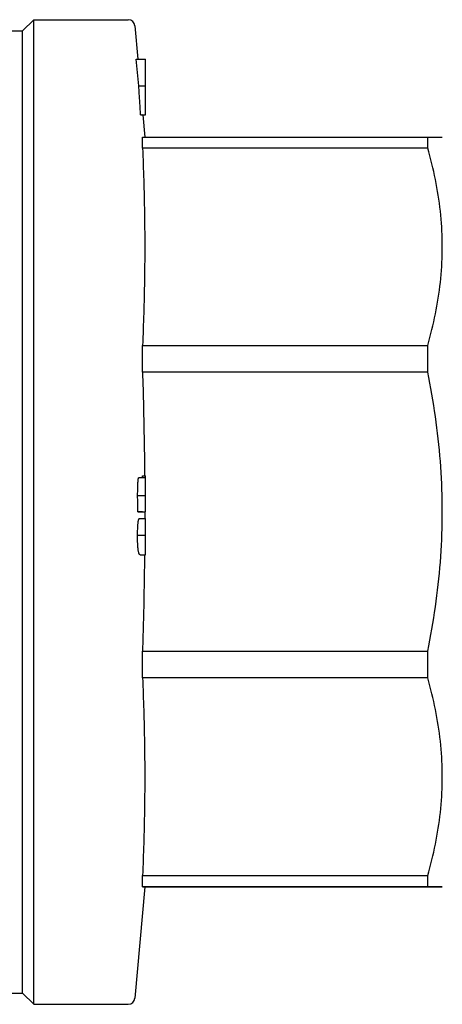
# Model space of a CAD drawing. Header units: millimetres. Extents: x 72 to 3756, y -12 to 410.
# Tile 9 of 10: x 320 to 358, y 322 to 410. Entities that reach past the tile are written whole.
import ezdxf

# ---------------------------------------------------------------- set-up
doc = ezdxf.new("R2010")
doc.units = ezdxf.units.MM
doc.layers.add('DETAIL', color=2, linetype='Continuous')

msp = doc.modelspace()

# ---------------------------------------------------------------- linework, layer by layer
at = {"layer": 'DETAIL'}
for p, q in [((320.511, 409.252), (321.511, 410.252)), ((321.511, 322.252), (321.511, 410.252)), ((321.511, 410.252), (329.961, 410.252)), ((313.011, 409.252), (320.511, 409.252)), ((320.511, 323.252), (320.511, 409.252)), ((330.559, 409.704), (330.819, 406.73)), ((330.655, 406.73), (331.511, 406.73)), ((331.511, 404.351), (331.511, 406.73)), ((330.897, 404.351), (331.511, 404.351)), ((331.511, 401.763), (331.511, 404.351)), ((331.061, 401.763), (331.511, 401.763)), ((331.084, 401.762), (331.511, 401.762)), ((331.157, 401.76), (331.511, 401.76)), ((331.173, 401.76), (331.511, 401.76)), ((331.175, 401.759), (331.175, 401.76)), ((331.175, 401.759), (331.511, 401.759)), ((331.189, 401.758), (331.511, 401.758)), ((331.231, 401.756), (331.511, 401.756)), ((331.239, 401.755), (331.511, 401.755)), ((331.251, 401.753), (331.251, 401.755)), ((331.251, 401.753), (331.511, 401.753)), ((331.253, 401.753), (331.251, 401.753)), ((331.253, 401.753), (331.511, 401.753)), ((331.254, 401.753), (331.428, 399.763)), ((331.255, 401.749), (331.511, 401.749)), ((331.255, 401.749), (331.511, 401.749)), ((331.255, 401.746), (331.511, 401.746)), ((331.255, 401.743), (331.511, 401.743)), ((331.255, 401.742), (331.511, 401.742)), ((331.255, 401.74), (331.511, 401.74)), ((331.511, 401.762), (331.511, 401.763)), ((331.511, 401.76), (331.511, 401.762)), ((331.511, 401.759), (331.511, 401.76)), ((331.511, 401.76), (331.511, 401.76)), ((331.511, 401.758), (331.511, 401.759)), ((331.511, 401.756), (331.511, 401.758)), ((331.511, 401.755), (331.511, 401.756)), ((331.511, 401.753), (331.511, 401.755)), ((331.511, 401.749), (331.511, 401.753)), ((331.511, 401.753), (331.511, 401.753)), ((331.511, 401.746), (331.511, 401.749)), ((331.511, 401.749), (331.511, 401.749)), ((331.511, 401.743), (331.511, 401.746)), ((331.511, 401.742), (331.511, 401.743)), ((331.511, 401.74), (331.511, 401.742)), ((331.233, 399.763), (356.712, 399.763)), ((331.233, 398.78), (331.233, 399.763)), ((356.712, 398.78), (356.712, 399.763)), ((358.011, 399.752), (358.011, 399.752)), ((356.712, 398.78), (331.233, 398.78)), ((331.233, 381.143), (356.712, 381.143)), ((331.233, 378.764), (331.233, 381.143)), ((356.712, 378.764), (356.712, 381.143)), ((356.712, 378.764), (331.233, 378.764)), ((330.917, 369.339), (331.511, 369.339)), ((331.229, 369.486), (331.511, 369.486)), ((331.511, 369.339), (331.511, 369.486)), ((331.511, 367.741), (331.511, 369.339)), ((330.798, 367.741), (331.511, 367.741)), ((331.511, 366.259), (331.511, 367.741)), ((330.801, 366.259), (331.511, 366.259)), ((331.241, 366.254), (330.801, 366.259)), ((331.241, 366.254), (331.511, 366.254)), ((331.511, 366.254), (331.511, 366.259)), ((330.947, 365.665), (331.511, 365.665)), ((331.511, 364.183), (331.511, 365.665)), ((330.789, 364.183), (331.511, 364.183)), ((331.511, 362.431), (331.511, 364.183)), ((331.018, 362.431), (331.511, 362.431)), ((331.233, 353.799), (356.712, 353.799)), ((331.233, 352.6), (331.233, 353.799)), ((356.712, 351.419), (356.712, 353.799)), ((331.233, 351.419), (331.233, 352.6)), ((356.712, 351.419), (331.233, 351.419)), ((331.233, 333.751), (356.712, 333.751)), ((331.233, 332.763), (331.233, 333.751)), ((356.712, 332.763), (356.712, 333.751)), ((331.429, 332.752), (330.559, 322.799)), ((356.712, 332.763), (331.233, 332.763)), ((331.428, 332.74), (356.712, 332.74)), ((358.011, 332.752), (358.011, 332.752)), ((313.011, 323.252), (320.511, 323.252)), ((320.511, 323.252), (321.511, 322.252)), ((321.511, 322.252), (329.961, 322.252))]:
    msp.add_line(p, q, dxfattribs=at)
at = {"layer": 'DETAIL', "flags": 128}
for points in [[(331.061, 401.763), (331.055, 401.871), (331.048, 401.979), (331.041, 402.087), (331.035, 402.195), (331.028, 402.302), (331.021, 402.41), (331.015, 402.518), (331.008, 402.626), (331.001, 402.734), (330.994, 402.841), (330.988, 402.949), (330.981, 403.057), (330.974, 403.165), (330.967, 403.273), (330.96, 403.38), (330.953, 403.488), (330.946, 403.596), (330.939, 403.704), (330.932, 403.812), (330.925, 403.919), (330.918, 404.027), (330.911, 404.135), (330.904, 404.243), (330.897, 404.351)], [(356.712, 399.763), (356.81, 399.762), (356.905, 399.762), (356.996, 399.762), (357.083, 399.761), (357.167, 399.761), (357.247, 399.76), (357.323, 399.76), (357.396, 399.759), (357.464, 399.759), (357.529, 399.758), (357.59, 399.758), (357.647, 399.757), (357.7, 399.757), (357.749, 399.757), (357.794, 399.756), (357.835, 399.756), (357.871, 399.755), (357.904, 399.755), (357.932, 399.754), (357.956, 399.754), (357.975, 399.753), (357.991, 399.753), (358.002, 399.753), (358.008, 399.752), (358.011, 399.752)], [(331.233, 398.78), (331.248, 398.42), (331.262, 398.06), (331.277, 397.7), (331.29, 397.34), (331.303, 396.98), (331.315, 396.62), (331.327, 396.26), (331.338, 395.9), (331.349, 395.54), (331.358, 395.18), (331.368, 394.82), (331.376, 394.46), (331.384, 394.1), (331.391, 393.74), (331.398, 393.38), (331.404, 393.021), (331.41, 392.661), (331.414, 392.301), (331.418, 391.941), (331.422, 391.581), (331.425, 391.221), (331.427, 390.861), (331.428, 390.501), (331.429, 390.141), (331.429, 389.781), (331.428, 389.421), (331.427, 389.061), (331.425, 388.701), (331.423, 388.341), (331.419, 387.981), (331.415, 387.621), (331.41, 387.261), (331.405, 386.902), (331.399, 386.542), (331.392, 386.182), (331.385, 385.822), (331.377, 385.462), (331.368, 385.102), (331.359, 384.742), (331.349, 384.382), (331.338, 384.022), (331.327, 383.662), (331.316, 383.302), (331.303, 382.942), (331.29, 382.582), (331.277, 382.222), (331.263, 381.862), (331.248, 381.503), (331.233, 381.143)], [(358.011, 389.961), (358.009, 390.314), (358.002, 390.666), (357.991, 391.02), (357.976, 391.373), (357.956, 391.726), (357.933, 392.08), (357.905, 392.434), (357.872, 392.787), (357.836, 393.141), (357.795, 393.495), (357.751, 393.849), (357.702, 394.202), (357.649, 394.556), (357.592, 394.91), (357.531, 395.263), (357.466, 395.616), (357.397, 395.969), (357.324, 396.321), (357.248, 396.674), (357.167, 397.026), (357.083, 397.377), (356.996, 397.728), (356.904, 398.079), (356.81, 398.43), (356.712, 398.78)], [(356.712, 381.143), (356.81, 381.494), (356.905, 381.845), (356.996, 382.197), (357.084, 382.548), (357.168, 382.9), (357.248, 383.252), (357.325, 383.604), (357.397, 383.956), (357.466, 384.308), (357.531, 384.66), (357.592, 385.013), (357.649, 385.365), (357.702, 385.718), (357.751, 386.071), (357.795, 386.424), (357.836, 386.777), (357.873, 387.13), (357.905, 387.483), (357.933, 387.837), (357.957, 388.191), (357.976, 388.544), (357.991, 388.898), (358.002, 389.252), (358.009, 389.607), (358.011, 389.961)], [(331.233, 378.764), (331.244, 378.378), (331.255, 377.991), (331.266, 377.605), (331.277, 377.218), (331.287, 376.831), (331.297, 376.445), (331.307, 376.058), (331.316, 375.671), (331.325, 375.285), (331.334, 374.898), (331.342, 374.512), (331.35, 374.125), (331.357, 373.738), (331.364, 373.352), (331.371, 372.965), (331.377, 372.579), (331.383, 372.192), (331.389, 371.805), (331.394, 371.419), (331.399, 371.032), (331.404, 370.646), (331.408, 370.259), (331.412, 369.872), (331.415, 369.486)], [(358.011, 366.282), (358.009, 366.781), (358.002, 367.28), (357.991, 367.78), (357.976, 368.28), (357.956, 368.781), (357.933, 369.281), (357.905, 369.782), (357.872, 370.282), (357.836, 370.783), (357.795, 371.284), (357.751, 371.785), (357.702, 372.286), (357.649, 372.786), (357.592, 373.286), (357.531, 373.786), (357.466, 374.286), (357.397, 374.786), (357.324, 375.285), (357.248, 375.783), (357.167, 376.282), (357.083, 376.779), (356.996, 377.277), (356.904, 377.773), (356.81, 378.269), (356.712, 378.764)], [(330.798, 367.741), (330.798, 367.844), (330.798, 367.947), (330.799, 368.05), (330.8, 368.153), (330.801, 368.254), (330.803, 368.354), (330.805, 368.452), (330.808, 368.548), (330.811, 368.641), (330.814, 368.731), (330.819, 368.817), (330.823, 368.901), (330.829, 368.979), (330.835, 369.049), (330.842, 369.112), (330.849, 369.166), (330.857, 369.212), (330.865, 369.249), (330.873, 369.279), (330.882, 369.302), (330.89, 369.319), (330.899, 369.331), (330.908, 369.337), (330.917, 369.339)], [(331.429, 366.254), (331.429, 366.229), (331.429, 366.205), (331.429, 366.18), (331.429, 366.156), (331.429, 366.131), (331.429, 366.107), (331.429, 366.082), (331.429, 366.058), (331.429, 366.033), (331.429, 366.008), (331.429, 365.984), (331.429, 365.959), (331.429, 365.935), (331.429, 365.91), (331.429, 365.886), (331.429, 365.861), (331.429, 365.837), (331.429, 365.812), (331.429, 365.788), (331.429, 365.763), (331.429, 365.738), (331.429, 365.714), (331.429, 365.689), (331.429, 365.665)], [(356.712, 353.799), (356.81, 354.297), (356.905, 354.794), (356.996, 355.291), (357.084, 355.789), (357.168, 356.287), (357.248, 356.785), (357.325, 357.283), (357.397, 357.781), (357.466, 358.28), (357.531, 358.778), (357.592, 359.277), (357.649, 359.776), (357.702, 360.276), (357.751, 360.775), (357.795, 361.275), (357.836, 361.775), (357.873, 362.275), (357.905, 362.775), (357.933, 363.275), (357.957, 363.776), (357.976, 364.277), (357.991, 364.778), (358.002, 365.279), (358.009, 365.78), (358.011, 366.282)], [(330.789, 364.183), (330.79, 364.292), (330.791, 364.4), (330.794, 364.507), (330.796, 364.611), (330.8, 364.713), (330.804, 364.811), (330.809, 364.905), (330.814, 364.995), (330.82, 365.08), (330.826, 365.161), (330.833, 365.236), (330.841, 365.306), (330.848, 365.37), (330.856, 365.427), (330.865, 365.476), (330.873, 365.519), (330.882, 365.556), (330.891, 365.587), (330.9, 365.612), (330.91, 365.632), (330.919, 365.647), (330.928, 365.657), (330.938, 365.663), (330.947, 365.665)], [(331.018, 362.431), (331.005, 362.433), (330.992, 362.437), (330.979, 362.445), (330.966, 362.458), (330.953, 362.474), (330.94, 362.495), (330.927, 362.52), (330.914, 362.551), (330.902, 362.588), (330.89, 362.633), (330.878, 362.685), (330.866, 362.745), (330.855, 362.816), (330.844, 362.897), (330.834, 362.989), (330.825, 363.089), (330.816, 363.198), (330.809, 363.318), (330.802, 363.446), (330.797, 363.582), (330.793, 363.726), (330.79, 363.875), (330.789, 364.028), (330.789, 364.183)], [(331.41, 362.431), (331.406, 362.072), (331.402, 361.712), (331.398, 361.352), (331.393, 360.993), (331.388, 360.633), (331.383, 360.273), (331.377, 359.914), (331.371, 359.554), (331.364, 359.194), (331.358, 358.835), (331.351, 358.475), (331.343, 358.115), (331.336, 357.756), (331.328, 357.396), (331.32, 357.036), (331.311, 356.677), (331.302, 356.317), (331.293, 355.957), (331.284, 355.598), (331.274, 355.238), (331.264, 354.878), (331.254, 354.519), (331.243, 354.159), (331.233, 353.799)], [(331.233, 351.419), (331.248, 351.059), (331.262, 350.698), (331.277, 350.338), (331.29, 349.977), (331.303, 349.616), (331.315, 349.256), (331.327, 348.895), (331.338, 348.535), (331.349, 348.174), (331.358, 347.813), (331.368, 347.453), (331.376, 347.092), (331.384, 346.732), (331.391, 346.371), (331.398, 346.011), (331.404, 345.65), (331.41, 345.289), (331.414, 344.929), (331.418, 344.568), (331.422, 344.208), (331.425, 343.847), (331.427, 343.486), (331.428, 343.126), (331.429, 342.765), (331.429, 342.405), (331.428, 342.044), (331.427, 341.683), (331.425, 341.323), (331.423, 340.962), (331.419, 340.602), (331.415, 340.241), (331.41, 339.88), (331.405, 339.52), (331.399, 339.159), (331.392, 338.799), (331.385, 338.438), (331.377, 338.078), (331.368, 337.717), (331.359, 337.356), (331.349, 336.996), (331.338, 336.635), (331.327, 336.275), (331.316, 335.914), (331.303, 335.553), (331.29, 335.193), (331.277, 334.832), (331.263, 334.472), (331.248, 334.111), (331.233, 333.751)], [(358.011, 342.585), (358.009, 342.938), (358.002, 343.292), (357.991, 343.645), (357.976, 343.999), (357.956, 344.353), (357.933, 344.708), (357.905, 345.062), (357.872, 345.416), (357.836, 345.771), (357.795, 346.125), (357.751, 346.48), (357.702, 346.834), (357.649, 347.188), (357.592, 347.542), (357.531, 347.896), (357.466, 348.25), (357.397, 348.603), (357.324, 348.957), (357.248, 349.31), (357.167, 349.662), (357.083, 350.014), (356.996, 350.366), (356.904, 350.718), (356.81, 351.069), (356.712, 351.419)], [(356.712, 333.751), (356.81, 334.102), (356.905, 334.454), (356.996, 334.806), (357.084, 335.159), (357.168, 335.511), (357.248, 335.863), (357.325, 336.216), (357.397, 336.569), (357.466, 336.922), (357.531, 337.274), (357.592, 337.628), (357.649, 337.981), (357.702, 338.334), (357.751, 338.688), (357.795, 339.041), (357.836, 339.395), (357.873, 339.749), (357.905, 340.103), (357.933, 340.457), (357.957, 340.811), (357.976, 341.166), (357.991, 341.52), (358.002, 341.875), (358.009, 342.23), (358.011, 342.585)], [(331.233, 332.763), (331.248, 332.762), (331.262, 332.762), (331.276, 332.762), (331.289, 332.761), (331.302, 332.761), (331.314, 332.76), (331.326, 332.76), (331.337, 332.759), (331.347, 332.759), (331.357, 332.758), (331.366, 332.758), (331.374, 332.757), (331.382, 332.757), (331.39, 332.757), (331.396, 332.756), (331.403, 332.756), (331.408, 332.755), (331.413, 332.755), (331.417, 332.754), (331.421, 332.754), (331.424, 332.753), (331.426, 332.753), (331.428, 332.752), (331.429, 332.752), (331.429, 332.752)], [(358.011, 332.752), (358.009, 332.752), (358.002, 332.753), (357.991, 332.753), (357.976, 332.753), (357.956, 332.754), (357.933, 332.754), (357.905, 332.755), (357.872, 332.755), (357.836, 332.756), (357.795, 332.756), (357.751, 332.757), (357.702, 332.757), (357.649, 332.757), (357.592, 332.758), (357.531, 332.758), (357.466, 332.759), (357.397, 332.759), (357.324, 332.76), (357.248, 332.76), (357.167, 332.761), (357.083, 332.761), (356.996, 332.762), (356.904, 332.762), (356.81, 332.762), (356.712, 332.763)], [(356.712, 332.74), (356.81, 332.741), (356.905, 332.741), (356.996, 332.742), (357.084, 332.742), (357.168, 332.743), (357.248, 332.743), (357.325, 332.743), (357.397, 332.744), (357.466, 332.744), (357.531, 332.745), (357.592, 332.745), (357.649, 332.746), (357.702, 332.746), (357.751, 332.747), (357.795, 332.747), (357.836, 332.748), (357.873, 332.748), (357.905, 332.748), (357.933, 332.749), (357.957, 332.749), (357.976, 332.75), (357.991, 332.75), (358.002, 332.751), (358.009, 332.751), (358.011, 332.752)]]:
    msp.add_lwpolyline(points, dxfattribs=at)
at = {"layer": 'DETAIL'}
for centre, start, end in [((329.961, 409.652), 5, 90), ((329.961, 322.852), 270, 355)]:
    msp.add_arc(centre, 0.6, start, end, dxfattribs=at)
for centre, major_axis, ratio, start_param, end_param in [((-4131.468, 104.658), (4477.491, 0), 0.814968, 0.082223, 0.082877), ((-150.806, 401.741), (482.078, 0), 0.001545, 0.027913, 0.02955), ((-110.698, 401.755), (441.956, 0), 0.000516, 0.019572, 0.021413), ((-103.886, 401.746), (435.143, 0), 0.001545, 0.017705, 0.019518), ((-1659.458, 276.282), (1996.598, -0.012), 0.817467, 0.076959, 0.076961), ((-82.127, 401.754), (413.382, 0), 0.000516, 0.008667, 0.010634), ((-1301.608, 423.699), (1637.362, 0), 0.445664, 6.208621, 6.208823), ((-134.494, 366.308), (465.294, -0.05), 0.999999, 0, 0.003185)]:
    msp.add_ellipse(centre, major_axis=major_axis, ratio=ratio, start_param=start_param, end_param=end_param, dxfattribs=at)

doc.saveas('drawing.dxf')
